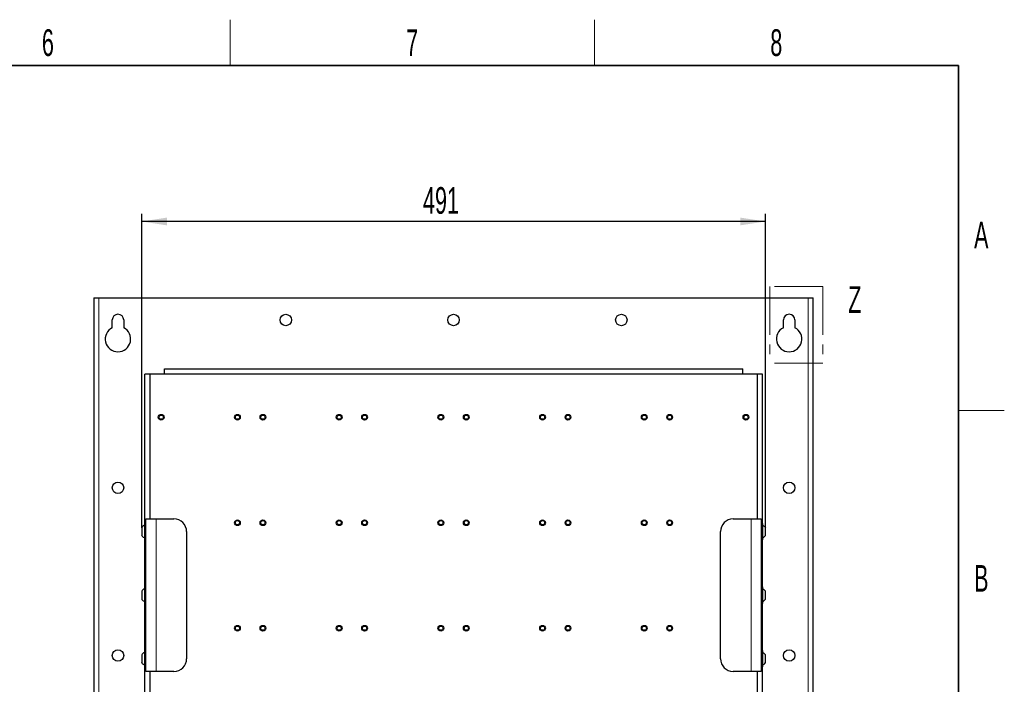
# Model space of a CAD drawing. Header units: millimetres. Extents: x 5 to 418, y 2 to 292.
# Tile 87 of 87: x 285 to 414, y 201 to 288. Entities that reach past the tile are written whole.
import ezdxf

# ---------------------------------------------------------------- set-up
doc = ezdxf.new("R2010")
doc.units = ezdxf.units.MM
doc.linetypes.add('PHANTOM', pattern=[12.7, 6.35, -1.27, 1.27, -1.27, 1.27, -1.27])
doc.layers.add('SLD-0', color=7, linetype='Continuous')
doc.styles.add('SLDTEXTSTYLE0', font='TXT', dxfattribs={"width": 0.605})
doc.dimstyles.new('SLDDIMSTYLE0', dxfattribs={"dimtxt": 3.5, "dimasz": 3.302, "dimexe": 0, "dimexo": 0.0625, "dimgap": 0.875, "dimtad": 1, "dimdec": 0, "dimlfac": 6, "dimrnd": 1e-09, "dimzin": 12, "dimdsep": 46, "dimtxsty": 'SLDTEXTSTYLE0', "dimsah": 1, "dimcen": 0.09, "dimadec": 0, "dimazin": 3, "dimtfac": 1, "dimtofl": 0, "dimtmove": 0, "dimatfit": 3, "dimfxl": 1, "dimfrac": 2, "dimtolj": 1, "dimtzin": 12, "dimarcsym": 0})

# ---------------------------------------------------------------- blocks, each defined once
blk = doc.blocks.new('_D_9')
at = {"layer": 'SLD-0', "color": 7}
for p, q in [((300.91, 221.89), (300.91, 263.04)), ((382.67, 221.89), (382.67, 263.04)), ((382.67, 262.04), (300.91, 262.04))]:
    blk.add_line(p, q, dxfattribs=at)
for points in [[(300.91, 262.04), (304.21, 261.53), (304.21, 262.55)], [(382.67, 262.04), (379.37, 262.55), (379.37, 261.53)]]:
    blk.add_solid(points, dxfattribs=at)
at = {"layer": 'SLD-0', "color": 7, "insert": (337.78, 266.55), "char_height": 3.5, "attachment_point": 1, "style": 'SLDTEXTSTYLE0'}
blk.add_mtext('491', dxfattribs=at)

msp = doc.modelspace()

# ---------------------------------------------------------------- linework, layer by layer
at = {"color": 7, "linetype": 'PHANTOM', "lineweight": 18}
for p, q in [((383.2458, 253.5269), (383.2458, 243.4826)), ((390.2272, 253.5269), (383.2458, 253.5269)), ((390.2272, 253.5269), (390.2272, 243.4826)), ((390.2272, 243.4826), (383.2458, 243.4826))]:
    msp.add_line(p, q, dxfattribs=at)
at = {"color": 7, "linetype": 'Continuous', "lineweight": 25}
for p, q in [((294.6241, 252.0387), (294.6241, 92.8721)), ((294.6241, 252.0387), (295.2908, 252.0387)), ((295.2908, 252.0387), (388.2908, 252.0387)), ((388.2908, 252.0387), (388.9574, 252.0387)), ((388.9574, 92.8721), (388.9574, 252.0387)), ((297.0408, 248.1104), (297.0408, 249.1221)), ((298.5408, 249.1221), (298.5408, 248.1104)), ((385.0408, 248.1104), (385.0408, 249.1221)), ((386.5408, 249.1221), (386.5408, 248.1104)), ((303.8741, 242.7054), (379.7074, 242.7054)), ((303.8741, 242.0387), (303.8741, 242.7054)), ((379.7074, 242.0387), (379.7074, 242.7054)), ((301.2908, 222.4799), (301.2908, 242.0387)), ((301.9574, 242.0387), (301.2908, 242.0387)), ((301.9574, 242.0387), (301.9574, 223.0387)), ((381.6241, 242.0387), (301.9574, 242.0387)), ((382.2908, 242.0387), (381.6241, 242.0387)), ((381.6241, 223.0387), (381.6241, 242.0387)), ((382.2908, 222.4799), (382.2908, 242.0387)), ((301.2574, 222.4054), (301.2574, 220.3387)), ((301.4574, 223.0387), (302.7908, 223.0387)), ((301.4574, 203.0387), (301.4574, 223.0387)), ((302.7908, 223.0387), (305.1241, 223.0387)), ((378.4574, 223.0387), (380.7908, 223.0387)), ((380.7908, 223.0387), (382.1241, 223.0387)), ((382.1241, 223.0387), (382.1241, 203.0387)), ((382.3241, 220.3387), (382.3241, 222.4054)), ((300.9074, 221.8854), (300.9074, 220.8587)), ((306.7908, 221.3721), (306.7908, 204.7054)), ((376.7908, 204.7054), (376.7908, 221.3721)), ((382.6741, 220.8587), (382.6741, 221.8854)), ((301.2908, 214.1466), (301.2908, 220.2642)), ((382.2908, 214.1466), (382.2908, 220.2642)), ((300.9074, 213.5521), (300.9074, 212.5254)), ((301.2574, 214.0721), (301.2574, 212.0054)), ((382.3241, 212.0054), (382.3241, 214.0721)), ((382.6741, 212.5254), (382.6741, 213.5521)), ((301.2908, 205.8133), (301.2908, 211.9309)), ((382.2908, 205.8133), (382.2908, 211.9309)), ((301.2574, 205.7387), (301.2574, 203.6721)), ((382.3241, 203.6721), (382.3241, 205.7387)), ((300.9074, 205.2187), (300.9074, 204.1921)), ((382.6741, 204.1921), (382.6741, 205.2187)), ((301.2908, 164.1466), (301.2908, 203.5975)), ((302.7908, 203.0387), (301.4574, 203.0387)), ((301.9574, 203.0387), (301.9574, 164.7054)), ((305.1241, 203.0387), (302.7908, 203.0387)), ((380.7908, 203.0387), (378.4574, 203.0387)), ((382.1241, 203.0387), (380.7908, 203.0387)), ((381.6241, 164.7054), (381.6241, 203.0387)), ((382.2908, 164.1466), (382.2908, 203.5975))]:
    msp.add_line(p, q, dxfattribs=at)
at = {"color": 7, "linetype": 'Continuous', "lineweight": 18}
for p, q in [((295.2908, 252.0387), (295.2908, 92.8721)), ((388.2908, 92.8721), (388.2908, 252.0387)), ((302.7908, 203.0387), (302.7908, 223.0387)), ((380.7908, 223.0387), (380.7908, 203.0387))]:
    msp.add_line(p, q, dxfattribs=at)
at = {"color": 7, "linetype": 'Continuous', "lineweight": 25}
for centre, radius in [((319.7908, 249.1221), 0.75), ((341.7908, 249.1221), 0.75), ((363.7908, 249.1221), 0.75), ((303.4574, 236.3721), 0.375), ((303.4574, 236.3721), 0.275), ((313.4574, 236.3721), 0.375), ((313.4574, 236.3721), 0.275), ((316.7908, 236.3721), 0.375), ((316.7908, 236.3721), 0.275), ((326.7908, 236.3721), 0.375), ((326.7908, 236.3721), 0.275), ((330.1241, 236.3721), 0.375), ((330.1241, 236.3721), 0.275), ((340.1241, 236.3721), 0.375), ((340.1241, 236.3721), 0.275), ((343.4574, 236.3721), 0.375), ((343.4574, 236.3721), 0.275), ((353.4574, 236.3721), 0.375), ((353.4574, 236.3721), 0.275), ((356.7908, 236.3721), 0.375), ((356.7908, 236.3721), 0.275), ((366.7908, 236.3721), 0.375), ((366.7908, 236.3721), 0.275), ((370.1241, 236.3721), 0.375), ((370.1241, 236.3721), 0.275), ((380.1241, 236.3721), 0.375), ((380.1241, 236.3721), 0.275), ((297.7908, 227.1221), 0.75), ((385.7908, 227.1221), 0.75), ((313.4574, 222.5387), 0.375), ((313.4574, 222.5387), 0.275), ((316.7908, 222.5387), 0.375), ((316.7908, 222.5387), 0.275), ((326.7908, 222.5387), 0.375), ((326.7908, 222.5387), 0.275), ((330.1241, 222.5387), 0.375), ((330.1241, 222.5387), 0.275), ((340.1241, 222.5387), 0.375), ((340.1241, 222.5387), 0.275), ((343.4574, 222.5387), 0.375), ((343.4574, 222.5387), 0.275), ((353.4574, 222.5387), 0.375), ((353.4574, 222.5387), 0.275), ((356.7908, 222.5387), 0.375), ((356.7908, 222.5387), 0.275), ((366.7908, 222.5387), 0.375), ((366.7908, 222.5387), 0.275), ((370.1241, 222.5387), 0.375), ((370.1241, 222.5387), 0.275), ((313.4574, 208.7054), 0.375), ((313.4574, 208.7054), 0.275), ((316.7908, 208.7054), 0.375), ((316.7908, 208.7054), 0.275), ((326.7908, 208.7054), 0.375), ((326.7908, 208.7054), 0.275), ((330.1241, 208.7054), 0.375), ((330.1241, 208.7054), 0.275), ((340.1241, 208.7054), 0.375), ((340.1241, 208.7054), 0.275), ((343.4574, 208.7054), 0.375), ((343.4574, 208.7054), 0.275), ((353.4574, 208.7054), 0.375), ((353.4574, 208.7054), 0.275), ((356.7908, 208.7054), 0.375), ((356.7908, 208.7054), 0.275), ((366.7908, 208.7054), 0.375), ((366.7908, 208.7054), 0.275), ((370.1241, 208.7054), 0.375), ((370.1241, 208.7054), 0.275), ((297.7908, 205.1221), 0.75), ((385.7908, 205.1221), 0.75)]:
    msp.add_circle(centre, radius, dxfattribs=at)
for centre, radius, start, end in [((297.7908, 249.1221), 0.75, 360, 180), ((385.7908, 249.1221), 0.75, 0, 180), ((297.7908, 246.6221), 1.6667, 116.743684, 63.256316), ((385.7908, 246.6221), 1.6667, 116.743684, 63.256316), ((301.3574, 222.4054), 0.1, 0, 180), ((305.1241, 221.3721), 1.6667, 0, 90), ((378.4574, 221.3721), 1.6667, 90, 180), ((382.2241, 222.4054), 0.1, 0, 180), ((301.3574, 220.3387), 0.1, 180, 0), ((382.2241, 220.3387), 0.1, 180, 0), ((301.3574, 214.0721), 0.1, 0, 180), ((382.2241, 214.0721), 0.1, 0, 180), ((301.3574, 212.0054), 0.1, 180, 0), ((382.2241, 212.0054), 0.1, 180, 0), ((301.3574, 205.7387), 0.1, 0, 180), ((382.2241, 205.7387), 0.1, 0, 180), ((305.1241, 204.7054), 1.6667, 270, 360), ((378.4574, 204.7054), 1.6667, 180, 270), ((301.3574, 203.6721), 0.1, 180, 0), ((382.2241, 203.6721), 0.1, 180, 0)]:
    msp.add_arc(centre, radius, start, end, dxfattribs=at)
for points in [[(301.2574, 222.2054), (301.1897, 222.1623), (301.0543, 222.0762), (300.9564, 221.949), (300.9074, 221.8854)], [(382.3241, 222.2054), (382.3918, 222.1623), (382.5272, 222.0762), (382.6251, 221.949), (382.6741, 221.8854)], [(301.2574, 220.5387), (301.1897, 220.5818), (301.0543, 220.668), (300.9564, 220.7951), (300.9074, 220.8587)], [(382.3241, 220.5387), (382.3918, 220.5818), (382.5272, 220.668), (382.6251, 220.7951), (382.6741, 220.8587)], [(301.2574, 213.8721), (301.1897, 213.829), (301.0543, 213.7428), (300.9564, 213.6157), (300.9074, 213.5521)], [(382.3241, 213.8721), (382.3918, 213.829), (382.5272, 213.7428), (382.6251, 213.6157), (382.6741, 213.5521)], [(301.2574, 212.2054), (301.1897, 212.2485), (301.0543, 212.3346), (300.9564, 212.4618), (300.9074, 212.5254)], [(382.3241, 212.2054), (382.3918, 212.2485), (382.5272, 212.3346), (382.6251, 212.4618), (382.6741, 212.5254)], [(301.2574, 205.5387), (301.1897, 205.4957), (301.0543, 205.4095), (300.9564, 205.2823), (300.9074, 205.2187)], [(382.3241, 205.5387), (382.3918, 205.4957), (382.5272, 205.4095), (382.6251, 205.2823), (382.6741, 205.2187)], [(301.2574, 203.8721), (301.1897, 203.9151), (301.0543, 204.0013), (300.9564, 204.1285), (300.9074, 204.1921)], [(382.3241, 203.8721), (382.3918, 203.9151), (382.5272, 204.0013), (382.6251, 204.1285), (382.6741, 204.1921)]]:
    msp.add_open_spline(points, degree=3, dxfattribs=at)
at = {"layer": 'SLD-0', "lineweight": 18}
for p, q in [((312.5, 282.5), (312.5, 288.5)), ((360.25, 282.5), (360.25, 288.5)), ((408, 237.25), (414, 237.25))]:
    msp.add_line(p, q, dxfattribs=at)
at = {"layer": 'SLD-0', "lineweight": 35}
for p, q in [((408, 282.5), (26, 282.5)), ((408, 12), (408, 282.5))]:
    msp.add_line(p, q, dxfattribs=at)

# ---------------------------------------------------------------- texts
at = {"color": 7, "linetype": 'PHANTOM', "lineweight": 18, "insert": (393.5378, 253.5575), "char_height": 3.5, "attachment_point": 1, "style": 'SLDTEXTSTYLE0'}
msp.add_mtext('Z', dxfattribs=at)
at = {"layer": 'SLD-0', "char_height": 3.5, "attachment_point": 2, "style": 'SLDTEXTSTYLE0'}
for s, insert in [('6', (288.6027, 287.243)), ('7', (336.3527, 287.243)), ('8', (384.1027, 287.243)), ('A', (410.9816, 262.0011)), ('B', (410.9816, 217.0011))]:
    msp.add_mtext(s, dxfattribs=dict(at, insert=insert))

# ---------------------------------------------------------------- dimensions: what is measured, and where the dimension line sits
at = {"layer": 'SLD-0', "color": 7}
dim = msp.add_linear_dim(base=(300.9074, 262.0387), p1=(382.6741, 221.8854), p2=(300.9074, 221.8854), dimstyle='SLDDIMSTYLE0', dxfattribs=at)
dim.commit()
dim.dimension.update_dxf_attribs({"geometry": '_D_9', "text_midpoint": (341.7908, 262.0387), "dimtype": 160})

doc.saveas('drawing.dxf')
